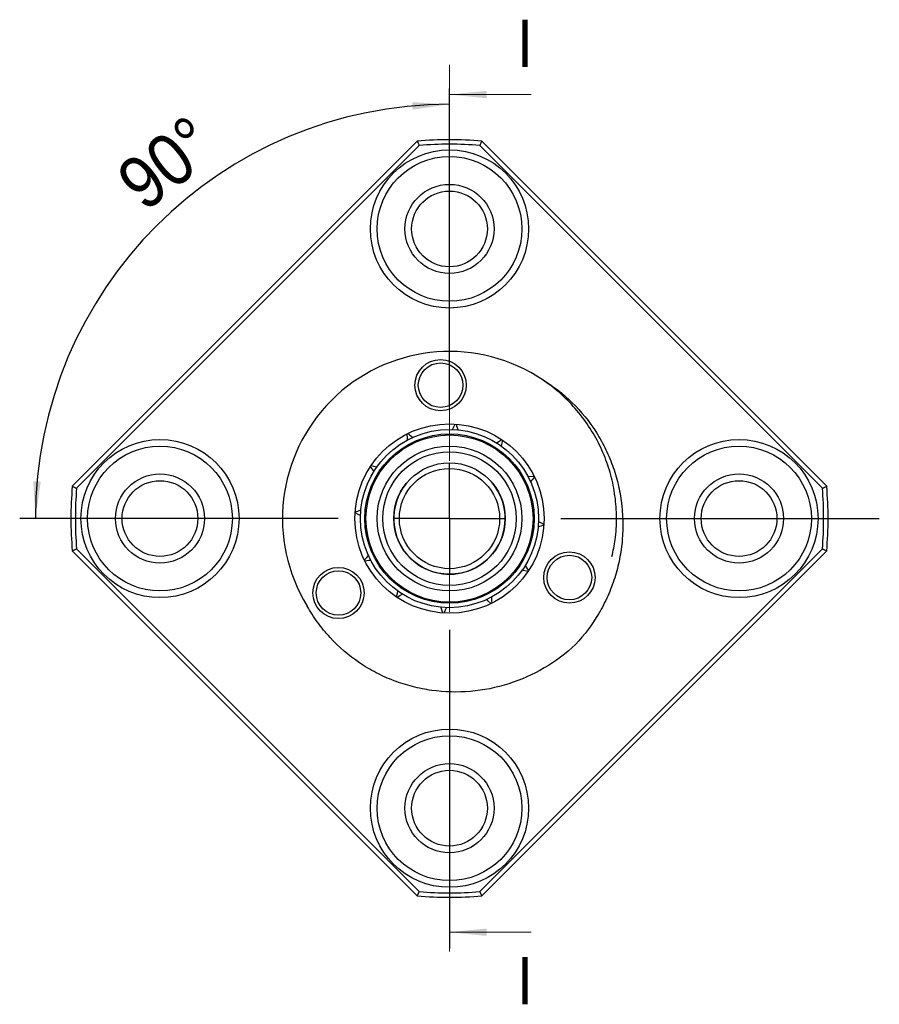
# Model space of a CAD drawing. Header units: millimetres. Extents: x 13 to 237, y 23 to 131.
# Tile 13 of 13: x 198 to 237, y 38 to 82. Entities that reach past the tile are written whole.
import ezdxf

# ---------------------------------------------------------------- set-up
doc = ezdxf.new("R2010")
doc.units = ezdxf.units.MM
doc.header["$LTSCALE"] = 0.666667
doc.linetypes.add('CENTER', pattern=[10.16, 6.35, -1.27, 1.27, -1.27])
doc.layers.add('FORMAT', color=7, linetype='Continuous')
doc.styles.add('SLDTEXTSTYLE0', font='GOTHIC.TTF', dxfattribs={"width": 0.913})
doc.dimstyles.new('SLDDIMSTYLE2', dxfattribs={"dimtxt": 2.333333, "dimasz": 1.666667, "dimexe": 0, "dimexo": 0.0625, "dimgap": 0.583333, "dimtad": 1, "dimdec": 4, "dimlfac": 0.666667, "dimzin": 12, "dimdsep": 46, "dimtxsty": 'SLDTEXTSTYLE0', "dimsah": 1, "dimcen": 0.09, "dimazin": 3, "dimtfac": 1, "dimtofl": 0, "dimtmove": 0, "dimatfit": 3, "dimfxl": 0, "dimfrac": 2, "dimtolj": 1, "dimtzin": 12, "dimarcsym": 0})

# ---------------------------------------------------------------- blocks, each defined once
blk = doc.blocks.new('_D_3')
at = {"layer": 'FORMAT', "color": 7}
blk.add_arc((217.674, 59.402), 18.595, 90, 180, dxfattribs=at)
for points in [[(217.674, 77.998), (216.001, 78.09), (216.016, 77.757)], [(199.078, 59.402), (199.319, 61.06), (198.986, 61.075)]]:
    blk.add_solid(points, dxfattribs=at)
at = {"layer": 'FORMAT', "color": 7, "insert": (202.546, 74.964), "char_height": 2.3333, "attachment_point": 1, "rotation": 37.9844, "style": 'SLDTEXTSTYLE0'}
blk.add_mtext('90°', dxfattribs=at)
blk = doc.blocks.new('SW_CENTERMARKSYMBOL_2')
at = {"layer": 'FORMAT', "color": 0}
for p, q in [((0, 5), (0, 19.3)), ((0, 0), (0, 2.5)), ((-5, 0), (-19.3, 0)), ((0, 0), (-2.5, 0)), ((0, 0), (0, -2.5)), ((0, 0), (2.5, 0)), ((5, 0), (19.3, 0)), ((0, -5), (0, -19.3))]:
    blk.add_line(p, q, dxfattribs=at)

msp = doc.modelspace()

# ---------------------------------------------------------------- linework, layer by layer
at = {"color": 7, "linetype": 'CENTER', "lineweight": 18}
msp.add_line((217.67363, 79.76602), (217.67363, 39.50228), dxfattribs=at)
at = {"color": 7, "linetype": 'Continuous', "lineweight": 18}
for p, q in [((221.3403, 78.43268), (217.67363, 78.43268)), ((221.3403, 40.83561), (217.67363, 40.83561))]:
    msp.add_line(p, q, dxfattribs=at)
at = {"color": 7, "linetype": 'Continuous', "lineweight": 25}
for p, q in [((200.73528, 60.84873), (216.22721, 76.34066)), ((216.31682, 76.14743), (200.92851, 60.75912)), ((234.41875, 60.75912), (219.03045, 76.14743)), ((219.12005, 76.34066), (234.61199, 60.84873)), ((216.22721, 42.46395), (200.73528, 57.95589)), ((200.92851, 58.0455), (216.31682, 42.65719)), ((219.03045, 42.65719), (234.41875, 58.0455)), ((234.61199, 57.95589), (219.12005, 42.46395))]:
    msp.add_line(p, q, dxfattribs=at)
at = {"color": 7, "linetype": 'Continuous', "lineweight": 25, "flags": 128}
for points in [[(217.97479, 63.64163), (217.99343, 63.56564), (218.06511, 63.37197)], [(215.81479, 63.22424), (215.88237, 63.15477), (216.02784, 63.03587)], [(220.0541, 62.92309), (220.03704, 62.86604), (219.99867, 62.65719)], [(214.27724, 61.51525), (214.24616, 61.57004), (214.11398, 61.75101)], [(214.15286, 61.78278), (214.26434, 61.75215), (214.43155, 61.72617)], [(221.20169, 61.28721), (221.41374, 61.29827), (221.47252, 61.30781)], [(213.43432, 59.70347), (213.56399, 59.73837), (213.69231, 59.78841)], [(213.6758, 59.53397), (213.60507, 59.57483), (213.43095, 59.65154)], [(221.67147, 59.27065), (221.84338, 59.18138), (221.91632, 59.15308)], [(213.8517, 57.54346), (213.95892, 57.65255), (214.03266, 57.74602)], [(214.14558, 57.51741), (214.04521, 57.51669), (213.87474, 57.49681)], [(221.07003, 57.28937), (221.16313, 57.14113), (221.22329, 57.06513)], [(215.29316, 55.88153), (215.33491, 56.048), (215.3486, 56.14743)], [(215.5607, 56.00591), (215.45848, 55.94487), (215.33645, 55.85265)], [(219.54261, 55.56898), (219.38024, 55.72344), (219.31943, 55.76875)], [(219.55853, 55.87426), (219.56317, 55.71792), (219.57914, 55.60342)], [(217.37247, 55.16299), (217.31891, 55.34557), (217.28215, 55.43265)], [(217.54197, 55.40448), (217.47577, 55.2837), (217.4244, 55.15962)]]:
    msp.add_lwpolyline(points, dxfattribs=at)
at = {"color": 7, "linetype": 'Continuous', "lineweight": 25}
for centre, radius in [((217.67363, 72.40231), 3.55), ((217.67363, 72.40231), 3.25), ((217.67363, 72.40231), 2), ((217.67363, 72.40231), 1.7), ((217.27369, 65.38897), 1.15), ((217.27369, 65.38897), 1), ((217.67363, 59.40231), 4.25), ((217.67363, 59.40231), 4), ((217.67363, 59.40231), 3.8), ((204.67363, 59.40231), 3.55), ((217.67363, 59.40231), 3.75), ((230.67363, 59.40231), 3.55), ((204.67363, 59.40231), 3.25), ((217.67363, 59.40231), 3.25), ((217.67363, 59.40231), 3), ((230.67363, 59.40231), 3.25), ((217.67363, 59.40231), 2.5), ((217.67363, 59.40231), 2.25), ((204.67363, 59.40231), 2), ((204.67363, 59.40231), 1.7), ((230.67363, 59.40231), 2), ((230.67363, 59.40231), 1.7), ((223.0582, 56.75534), 1.15), ((223.0582, 56.75534), 1), ((212.68901, 56.06262), 1.15), ((212.68901, 56.06262), 1), ((217.67363, 46.40231), 3.55), ((217.67363, 46.40231), 3.25), ((217.67363, 46.40231), 2), ((217.67363, 46.40231), 1.7)]:
    msp.add_circle(centre, radius, dxfattribs=at)
for centre, radius, start, end in [((217.67363, 59.40231), 17, 85.119167, 94.880833), ((217.67363, 59.40231), 16.8, 85.367594, 94.632406), ((217.67363, 59.40231), 7.5, 58.441972, 211.558028), ((216.74392, 64.06043), 1.25, 328.113799, 340.588456), ((214.53941, 62.97151), 1.25, 358.113799, 10.588456), ((219.19754, 63.90122), 1.25, 298.113799, 310.588456), ((217.67363, 59.40231), 2.5, 135, 221.28735), ((217.67363, 59.40231), 2.5, 221.28735, 45), ((222.33176, 60.33203), 1.25, 131.986244, 145.049766), ((217.67363, 59.40231), 17, 175.119167, 184.880833), ((217.67363, 59.40231), 16.8, 175.367594, 184.632406), ((217.67363, 59.40231), 16.8, 355.367594, 4.632406), ((217.67363, 59.40231), 17, 355.119167, 4.880833), ((222.17255, 57.8784), 1.25, 101.986244, 115.049766), ((220.80785, 55.83311), 1.25, 71.986244, 85.049766), ((217.67363, 59.40231), 17, 265.119167, 274.880833), ((217.67363, 59.40231), 16.8, 265.367594, 274.632406)]:
    msp.add_arc(centre, radius, start, end, dxfattribs=at)
for points in [[(216.22721, 76.34066), (216.25714, 76.2763), (216.28701, 76.21189), (216.31682, 76.14743)], [(219.12005, 76.34066), (219.09012, 76.2763), (219.06025, 76.21189), (219.03045, 76.14743)], [(200.73528, 60.84873), (200.79964, 60.8188), (200.86406, 60.78893), (200.92851, 60.75912)], [(234.41875, 60.75912), (234.48321, 60.78893), (234.54762, 60.8188), (234.61199, 60.84873)], [(200.73528, 57.95589), (200.79964, 57.98582), (200.86406, 58.01569), (200.92851, 58.0455)], [(234.41875, 58.0455), (234.48321, 58.01569), (234.54762, 57.98582), (234.61199, 57.95589)], [(216.22721, 42.46395), (216.25714, 42.52832), (216.28701, 42.59273), (216.31682, 42.65719)], [(219.03045, 42.65719), (219.06025, 42.59273), (219.09012, 42.52832), (219.12005, 42.46395)]]:
    msp.add_open_spline(points, degree=3, dxfattribs=at)
for points, knots in [([(221.59885, 65.79314), (221.8519, 65.65047), (222.09661, 65.49335), (222.56907, 65.14973), (222.79783, 64.96208), (223.44194, 64.36784), (223.82052, 63.92767), (224.31198, 63.20124), (224.4632, 62.94699), (224.73194, 62.4289), (224.85058, 62.16364), (225.05688, 61.62084), (225.14436, 61.34323), (225.28887, 60.77598), (225.3456, 60.48614), (225.4655, 59.6196), (225.48107, 59.03887), (225.40649, 58.16316), (225.36497, 57.8711), (225.25099, 57.29973), (225.17843, 57.01861), (225.0025, 56.46542), (224.89914, 56.19334), (224.6608, 55.65846), (224.52569, 55.39598), (224.08223, 54.64115), (223.73356, 54.17453), (223.33049, 53.74546)], [0, 0, 0, 0, 0.0625, 0.0625, 0.125, 0.125, 0.25, 0.25, 0.3125, 0.3125, 0.375, 0.375, 0.4375, 0.4375, 0.5, 0.5, 0.625, 0.625, 0.6875, 0.6875, 0.75, 0.75, 0.8125, 0.8125, 0.875, 0.875, 1, 1, 1, 1]), ([(224.96536, 57.69965), (225.02081, 57.94893), (225.14827, 58.52195), (225.19261, 59.43719), (225.12708, 60.41068), (224.93589, 61.35427), (224.62787, 62.26596), (224.19886, 63.14328), (223.64944, 63.97161), (222.988, 64.72433), (222.29713, 65.33536), (221.80814, 65.65593), (221.59885, 65.79314)], [0, 0, 0, 0, 0.081717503, 0.187839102, 0.292112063, 0.393729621, 0.495347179, 0.59962014, 0.70574174, 0.812812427, 0.919883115, 1, 1, 1, 1]), ([(223.33049, 53.74546), (222.90141, 53.34237), (222.43313, 52.99215), (221.41838, 52.39716), (220.88559, 52.16075), (219.77821, 51.80891), (219.1956, 51.69317), (218.03629, 51.59518), (217.45562, 51.61018), (216.58304, 51.73146), (216.29489, 51.78823), (215.73124, 51.93209), (215.45452, 52.01926), (214.91182, 52.22557), (214.64577, 52.34452), (214.12464, 52.61512), (213.87193, 52.76575), (213.14899, 53.25511), (212.70827, 53.63348), (212.11086, 54.28153), (211.92471, 54.50885), (211.58247, 54.97959), (211.42556, 55.22389), (211.2828, 55.4771)], [0, 0, 0, 0, 0.125, 0.125, 0.25, 0.25, 0.375, 0.375, 0.5, 0.5, 0.5625, 0.5625, 0.625, 0.625, 0.6875, 0.6875, 0.75, 0.75, 0.875, 0.875, 0.9375, 0.9375, 1, 1, 1, 1])]:
    msp.add_open_spline(points, degree=3, knots=knots, dxfattribs=at)
at = {"color": 7, "linetype": 'Continuous', "lineweight": 18}
for points in [[(217.67363, 78.43268), (219.3403, 78.26602), (219.3403, 78.59935)], [(217.67363, 40.83561), (219.3403, 40.66895), (219.3403, 41.00228)]]:
    msp.add_solid(points, dxfattribs=at)

# ---------------------------------------------------------------- block references
at = {"layer": 'FORMAT', "color": 7}
msp.add_blockref('SW_CENTERMARKSYMBOL_2', (217.67363, 59.40231), dxfattribs=at)

# ---------------------------------------------------------------- texts
at = {"color": 7, "linetype": 'Continuous', "char_height": 2.11667, "attachment_point": 1, "style": 'SLDTEXTSTYLE0'}
for insert in [(220.70194, 81.79234), (220.70194, 39.71685)]:
    msp.add_mtext('I', dxfattribs=dict(at, insert=insert))

# ---------------------------------------------------------------- dimensions: what is measured, and where the dimension line sits
at = {"layer": 'FORMAT', "color": 7}
dim = msp.add_angular_dim_2l(base=(204.52468, 72.55126), line1=((217.67363, 79.76602), (217.67363, 39.50228)), line2=((236.97363, 59.40231), (198.37363, 59.40231)), dimstyle='SLDDIMSTYLE2', dxfattribs=at)
dim.commit()
dim.dimension.update_dxf_attribs({"geometry": '_D_3', "text_midpoint": (206.22912, 74.05882), "dimtype": 162})

doc.saveas('drawing.dxf')
